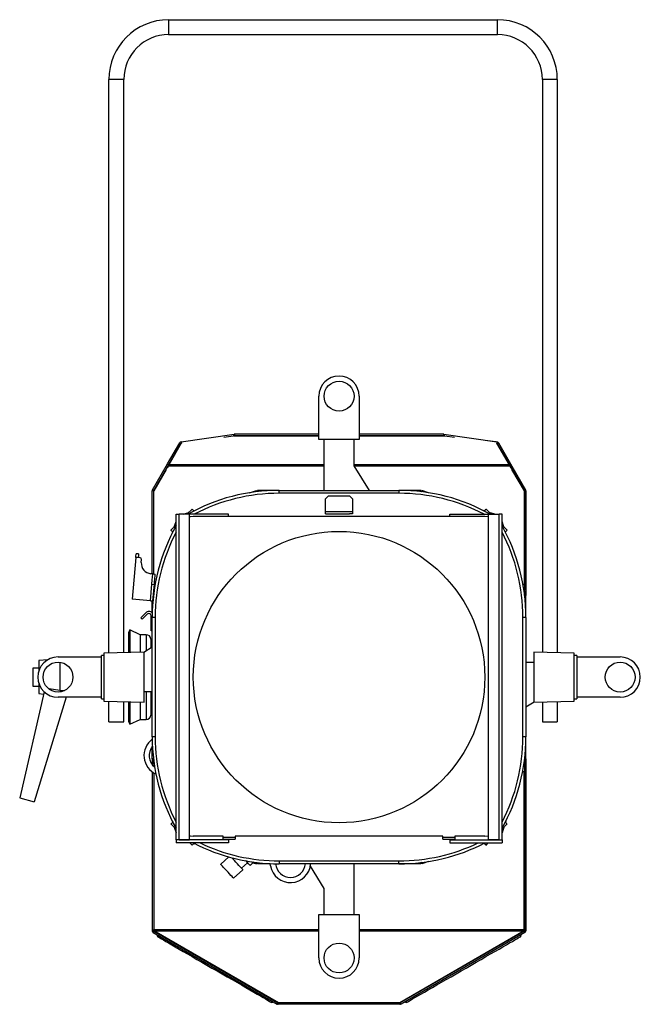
# Model space of a CAD drawing. Header units: millimetres. Extents: x 23 to 1798, y -1246 to 688.
# Tile 10 of 15: x 23 to 438, y 29 to 688. Entities that reach past the tile are written whole.
import ezdxf

# ---------------------------------------------------------------- set-up
doc = ezdxf.new("R2010")
doc.units = ezdxf.units.MM

msp = doc.modelspace()

# ---------------------------------------------------------------- linework, layer by layer
at = {"color": 7, "linetype": 'Continuous', "lineweight": 25}
for p, q in [((122.67, 688.33), (122.67, 678.33)), ((122.67, 688.33), (342.67, 688.33)), ((342.67, 678.33), (342.67, 688.33)), ((122.67, 678.33), (342.67, 678.33)), ((92.67, 648.33), (82.67, 648.33)), ((82.67, 264.42), (82.67, 648.33)), ((92.67, 264.68), (92.67, 648.33)), ((382.67, 648.33), (372.67, 648.33)), ((372.67, 648.33), (372.67, 264.89)), ((382.67, 648.33), (382.67, 264.63)), ((223.17, 407.33), (223.17, 436.33)), ((250.17, 436.33), (250.17, 407.33)), ((131.08, 405.84), (166.51, 410.82)), ((159.56, 408.89), (165.94, 409.76)), ((167.67, 409.76), (165.94, 409.76)), ((166.2, 409.76), (166.64, 409.83)), ((166.51, 410.82), (166.64, 409.83)), ((166.6, 409.82), (167.67, 409.82)), ((166.7, 410.83), (166.7, 409.83)), ((223.17, 410.83), (166.7, 410.83)), ((223.17, 409.83), (166.7, 409.83)), ((167.67, 409.76), (167.67, 409.83)), ((167.67, 409.76), (223.17, 409.76)), ((306.64, 410.83), (250.17, 410.83)), ((306.64, 409.83), (250.17, 409.83)), ((250.17, 409.76), (305.67, 409.76)), ((305.67, 409.76), (305.67, 409.83)), ((305.67, 409.82), (306.74, 409.82)), ((307.4, 409.76), (305.67, 409.76)), ((306.64, 410.83), (306.64, 409.83)), ((306.84, 410.82), (306.7, 409.83)), ((306.7, 409.83), (307.15, 409.76)), ((306.84, 410.82), (342.27, 405.84)), ((307.4, 409.76), (313.79, 408.89)), ((121.92, 391.06), (130.06, 405.15)), ((131.05, 404.79), (122.72, 390.35)), ((122.75, 390.37), (131.08, 404.8)), ((122.79, 390.56), (130.92, 404.65)), ((130.06, 405.15), (130.92, 404.65)), ((131.08, 405.84), (131.21, 404.9)), ((250.17, 407.33), (223.17, 407.33)), ((226.72, 373.33), (226.72, 407.33)), ((246.62, 407.33), (246.62, 389.75)), ((336.25, 406.68), (341.55, 406.06)), ((341.55, 406.06), (341.55, 405.94)), ((341.63, 405.93), (341.55, 406.06)), ((342.27, 405.84), (342.14, 404.9)), ((342.27, 404.8), (350.6, 390.37)), ((350.64, 390.32), (342.29, 404.79)), ((343.29, 405.15), (342.42, 404.65)), ((342.42, 404.65), (350.55, 390.56)), ((343.29, 405.15), (351.42, 391.06)), ((111.86, 373.63), (121.92, 391.06)), ((112.67, 372.93), (122.21, 389.44)), ((112.73, 373.13), (122.79, 390.56)), ((122.26, 389.55), (121.58, 388.37)), ((121.92, 391.06), (122.79, 390.56)), ((226.72, 389.44), (122.21, 389.44)), ((226.72, 390.37), (122.75, 390.37)), ((350.6, 390.37), (246.62, 390.37)), ((246.62, 389.75), (256.88, 373.33)), ((351.14, 389.44), (246.82, 389.44)), ((351.42, 391.06), (350.55, 390.56)), ((350.55, 390.56), (360.62, 373.13)), ((351.77, 388.37), (351.09, 389.55)), ((351.14, 389.44), (360.67, 372.93)), ((351.42, 391.06), (361.48, 373.63)), ((121, 387.38), (112.67, 372.95)), ((121, 387.38), (121.02, 387.38)), ((121.58, 388.37), (121.58, 388.35)), ((351.77, 388.37), (351.77, 388.35)), ((352.33, 387.38), (352.34, 387.38)), ((360.67, 372.95), (352.34, 387.38)), ((112.67, 372.93), (111.67, 372.93)), ((111.67, 317.44), (111.67, 372.93)), ((111.86, 373.63), (112.73, 373.13)), ((112.67, 317.36), (112.67, 372.93)), ((112.67, 317.36), (112.67, 372.93)), ((176.76, 371.73), (181.35, 373.23)), ((181.59, 372.75), (181.74, 372.28)), ((181.93, 372.8), (181.93, 372.31)), ((182.01, 373.33), (182.01, 372.95)), ((196.67, 373.33), (182.01, 373.33)), ((196.67, 371.33), (196.67, 373.33)), ((196.67, 373.33), (276.67, 373.33)), ((276.67, 371.33), (196.67, 371.33)), ((227.67, 367.59), (229.67, 369.59)), ((229.67, 369.59), (243.67, 369.59)), ((243.67, 369.59), (245.67, 367.59)), ((291.33, 373.33), (276.67, 373.33)), ((276.67, 373.33), (276.67, 371.33)), ((291.33, 373.33), (291.33, 372.95)), ((291.41, 372.8), (291.41, 372.33)), ((291.76, 372.75), (291.61, 372.28)), ((296.59, 371.73), (291.99, 373.23)), ((360.62, 373.13), (361.48, 373.63)), ((360.67, 310.18), (360.67, 372.93)), ((361.67, 372.93), (360.67, 372.93)), ((360.67, 372.93), (360.67, 306.41)), ((361.67, 372.93), (361.67, 302.99)), ((227.67, 359.09), (227.67, 367.59)), ((245.67, 367.59), (245.67, 359.09)), ((127.67, 139.33), (127.67, 357.33)), ((127.67, 357.33), (129.67, 357.33)), ((129.67, 139.33), (129.67, 357.33)), ((136.67, 357.33), (129.67, 357.33)), ((132.43, 357.33), (136.17, 358.55)), ((138.38, 360.76), (134.95, 357.33)), ((136.67, 139.33), (136.67, 357.33)), ((162.67, 357.33), (136.67, 357.33)), ((139.51, 359.63), (140.25, 359.87)), ((162.67, 355.83), (162.67, 357.33)), ((227.67, 359.09), (245.67, 359.09)), ((227.67, 357.58), (227.67, 359.09)), ((227.67, 357.58), (243.67, 357.58)), ((245.67, 357.58), (243.67, 357.58)), ((245.67, 359.09), (245.67, 357.58)), ((310.67, 355.83), (310.67, 357.33)), ((310.67, 357.33), (336.67, 357.33)), ((333.83, 359.63), (333.1, 359.87)), ((338.39, 357.33), (334.96, 360.76)), ((336.67, 139.33), (336.67, 357.33)), ((336.67, 357.33), (343.67, 357.33)), ((340.92, 357.33), (337.18, 358.55)), ((343.67, 139.33), (343.67, 357.33)), ((345.67, 357.33), (343.67, 357.33)), ((345.67, 139.33), (345.67, 357.33)), ((127.67, 350.05), (124.24, 346.62)), ((126.46, 348.83), (127.67, 352.57)), ((334.17, 355.83), (139.17, 355.83)), ((346.89, 348.83), (345.67, 352.57)), ((349.1, 346.62), (345.67, 350.05)), ((125.13, 344.76), (125.37, 345.49)), ((348.21, 344.76), (347.97, 345.49)), ((102.59, 330.8), (100.9, 330.94)), ((100.68, 328.45), (98.21, 300.56)), ((102.37, 328.3), (100.68, 328.45)), ((103.66, 328.19), (102.37, 328.3)), ((104.4, 325.11), (104.57, 327.11)), ((112.05, 317.41), (110.75, 317.53)), ((112.05, 317.41), (113.74, 317.26)), ((110.46, 299.48), (111.44, 310.53)), ((111.44, 310.53), (113.13, 310.38)), ((112.16, 299.33), (113.13, 310.38)), ((113.6, 310.18), (113.12, 310.18)), ((360.67, 310.18), (359.75, 310.18)), ((112.51, 303.33), (112.72, 303.26)), ((112.82, 306.87), (113.27, 308.24)), ((361.57, 303.65), (360.08, 308.24)), ((361.09, 303.42), (360.39, 303.19)), ((110.46, 299.48), (98.21, 300.56)), ((110.46, 299.48), (112.16, 299.33)), ((111.67, 291.37), (111.67, 299.37)), ((361.15, 303.07), (360.78, 303.07)), ((361.3, 302.99), (361.67, 302.99)), ((361.67, 288.33), (361.67, 302.99)), ((107.35, 291.45), (103.99, 288.09)), ((108.41, 290.39), (105.05, 287.03)), ((105.05, 287.03), (103.99, 288.09)), ((110.97, 287.33), (110.97, 289.33)), ((110.97, 287.33), (111.67, 287.33)), ((110.97, 283.34), (110.97, 287.33)), ((113.67, 288.33), (111.67, 288.33)), ((111.67, 208.33), (111.67, 288.33)), ((113.67, 288.33), (113.67, 208.33)), ((359.67, 208.33), (359.67, 288.33)), ((361.67, 288.33), (359.67, 288.33)), ((361.67, 288.33), (361.67, 208.33)), ((96.72, 279.94), (95.87, 278.13)), ((95.87, 278.13), (95.87, 264.76)), ((103.62, 276.72), (96.72, 279.94)), ((96.72, 279.94), (96.72, 264.79)), ((110.97, 283.34), (110.97, 283.32)), ((111.67, 283.34), (110.97, 283.34)), ((110.97, 279.33), (110.97, 283.32)), ((110.97, 283.32), (111.67, 283.32)), ((111.67, 279.33), (110.97, 279.33)), ((107.67, 276.72), (103.62, 276.72)), ((103.62, 276.72), (103.62, 264.97)), ((107.67, 276.72), (107.67, 266.04)), ((110.67, 273.72), (110.67, 267.92)), ((106.37, 265.04), (79.37, 264.33)), ((79.37, 264.33), (79.37, 232.33)), ((106.05, 265.03), (111.67, 268.54)), ((106.37, 234.87), (106.37, 265.04)), ((393.97, 264.33), (366.97, 265.04)), ((366.97, 265.04), (366.97, 263.86)), ((366.97, 263.86), (366.97, 231.62)), ((393.97, 232.33), (393.97, 264.33)), ((41.83, 259.97), (35.87, 259.33)), ((35.87, 259.33), (35.87, 252.62)), ((48.67, 261.83), (77.67, 261.83)), ((49.87, 258.26), (49.87, 239.32)), ((79.37, 262.83), (77.67, 262.83)), ((77.67, 236.65), (77.67, 262.83)), ((361.67, 258.28), (366.97, 258.28)), ((395.67, 262.83), (393.97, 262.83)), ((395.67, 262.83), (395.67, 261.81)), ((395.67, 261.83), (424.67, 261.83)), ((395.67, 261.81), (395.67, 233.83)), ((35.87, 254.33), (31.87, 254.33)), ((31.87, 254.33), (31.87, 242.33)), ((35.87, 244.04), (35.87, 237.33)), ((39.43, 238.49), (23.04, 167.52)), ((31.87, 242.33), (35.87, 242.33)), ((35.87, 237.33), (39.08, 236.99)), ((49.87, 239.32), (42.86, 240.38)), ((111.67, 238.38), (106.37, 238.38)), ((107.67, 238.38), (107.67, 219.94)), ((110.67, 238.38), (110.67, 222.94)), ((54.07, 234.83), (32.7, 164.93)), ((77.67, 234.83), (48.67, 234.83)), ((77.67, 233.83), (77.67, 236.65)), ((77.67, 233.83), (79.37, 233.83)), ((79.37, 232.33), (106.37, 231.62)), ((82.67, 218.33), (82.67, 232.24)), ((92.67, 218.33), (92.67, 231.98)), ((95.87, 231.9), (95.87, 218.54)), ((96.72, 231.88), (96.72, 216.72)), ((103.62, 231.7), (103.62, 219.94)), ((106.37, 231.62), (106.37, 234.87)), ((367.29, 231.63), (361.67, 228.12)), ((366.97, 231.62), (393.97, 232.33)), ((372.67, 231.77), (372.67, 218.33)), ((382.67, 232.04), (382.67, 218.33)), ((393.97, 233.83), (395.67, 233.83)), ((424.67, 234.83), (395.67, 234.83)), ((82.67, 218.33), (92.67, 218.33)), ((95.87, 218.54), (96.72, 216.72)), ((96.72, 216.72), (103.62, 219.94)), ((103.62, 219.94), (107.67, 219.94)), ((372.67, 218.33), (382.67, 218.33)), ((113.67, 208.33), (111.67, 208.33)), ((361.67, 208.33), (359.67, 208.33)), ((361.67, 193.67), (361.67, 208.33)), ((111.67, 193.67), (111.67, 201.83)), ((112.05, 193.67), (111.67, 193.67)), ((111.67, 193.67), (111.67, 189.83)), ((111.78, 193.01), (113.27, 188.42)), ((112.2, 193.59), (112.69, 193.59)), ((112.25, 193.25), (112.72, 193.4)), ((361.57, 193.01), (360.08, 188.42)), ((361.09, 193.25), (360.64, 193.39)), ((361.15, 193.59), (360.65, 193.59)), ((361.3, 193.67), (361.67, 193.67)), ((361.67, 193.67), (361.67, 78.56)), ((111.67, 184.96), (111.67, 78.56)), ((112.67, 190.25), (112.67, 188.69)), ((359.5, 185.14), (360.47, 185.14)), ((360.47, 79.42), (360.47, 185.14)), ((360.67, 190.25), (360.67, 78.56)), ((112.67, 184.29), (112.67, 78.56)), ((112.87, 184.17), (112.87, 79.42)), ((23.04, 167.52), (32.7, 164.93)), ((125.13, 151.91), (125.37, 151.17)), ((348.21, 151.91), (347.97, 151.17)), ((124.24, 150.04), (127.67, 146.61)), ((126.46, 147.83), (127.67, 144.09)), ((345.67, 146.61), (349.1, 150.04)), ((346.89, 147.83), (345.67, 144.09)), ((127.67, 139.33), (127.67, 137.33)), ((162.67, 139.33), (127.67, 139.33)), ((129.67, 139.33), (127.67, 139.33)), ((129.67, 139.33), (136.67, 139.33)), ((129.67, 139.33), (129.67, 139.33)), ((162.67, 139.33), (136.67, 139.33)), ((159.17, 141.83), (139.17, 141.83)), ((159.17, 140.93), (159.17, 141.83)), ((167.17, 140.93), (159.17, 140.93)), ((159.17, 139.83), (159.17, 140.93)), ((159.17, 139.83), (167.17, 139.83)), ((162.67, 139.33), (162.67, 139.83)), ((162.67, 139.33), (162.67, 137.33)), ((162.67, 139.33), (162.67, 139.33)), ((306.17, 141.83), (167.17, 141.83)), ((167.17, 141.83), (167.17, 140.93)), ((167.17, 140.93), (167.17, 139.83)), ((306.17, 140.93), (306.17, 141.83)), ((314.17, 140.93), (306.17, 140.93)), ((306.17, 139.83), (306.17, 140.93)), ((306.17, 139.83), (314.17, 139.83)), ((310.67, 139.33), (310.67, 139.83)), ((310.67, 139.33), (345.67, 139.33)), ((310.67, 139.33), (310.67, 137.33)), ((310.67, 139.33), (310.67, 139.33)), ((310.67, 139.33), (336.67, 139.33)), ((334.17, 141.83), (314.17, 141.83)), ((314.17, 141.83), (314.17, 140.93)), ((314.17, 140.93), (314.17, 139.83)), ((343.67, 139.33), (336.67, 139.33)), ((343.67, 139.33), (345.67, 139.33)), ((343.67, 139.33), (343.67, 139.33)), ((345.67, 139.33), (345.67, 137.33)), ((162.67, 137.33), (127.67, 137.33)), ((136.95, 137.33), (138.38, 135.9)), ((139.51, 137.03), (140.25, 136.79)), ((310.67, 137.33), (345.67, 137.33)), ((333.83, 137.03), (333.1, 136.79)), ((334.96, 135.9), (336.39, 137.33)), ((162.89, 127.98), (157.5, 123.06)), ((165.71, 126.67), (165.04, 127.4)), ((196.67, 125.33), (276.67, 125.33)), ((196.67, 125.33), (196.67, 123.33)), ((276.67, 123.33), (276.67, 125.33)), ((166.06, 113.68), (172.34, 119.41)), ((171.43, 120.41), (175.49, 124.12)), ((179.02, 123.96), (177.17, 122.27)), ((179.31, 124.23), (178.99, 124.59)), ((179.21, 124.13), (181.35, 123.44)), ((179.31, 124.23), (179.61, 124.5)), ((181.59, 123.91), (181.74, 124.38)), ((181.65, 123.93), (181.74, 124.23)), ((181.88, 123.92), (181.88, 124.21)), ((181.93, 123.86), (181.93, 124.35)), ((182.01, 123.33), (182.01, 123.71)), ((190.67, 123.33), (182.01, 123.33)), ((190.89, 122.04), (190.65, 123.48)), ((276.67, 123.33), (196.67, 123.33)), ((226.72, 106.91), (217.46, 121.73)), ((246.62, 123.33), (246.62, 89.33)), ((291.33, 123.33), (276.67, 123.33)), ((291.33, 123.33), (291.33, 123.71)), ((291.41, 123.86), (291.41, 124.33)), ((291.46, 123.92), (291.46, 124.21)), ((291.7, 123.93), (291.6, 124.23)), ((291.76, 123.91), (291.61, 124.38)), ((296.59, 124.93), (291.99, 123.44)), ((226.72, 89.33), (226.72, 106.91)), ((223.17, 89.33), (250.17, 89.33)), ((223.17, 60.33), (223.17, 89.33)), ((250.17, 89.33), (250.17, 60.33)), ((112.87, 78.43), (112.87, 79.42)), ((112.87, 79.42), (223.17, 79.42)), ((250.17, 79.42), (360.47, 79.42)), ((360.47, 79.42), (360.47, 78.43)), ((111.67, 78.56), (112.67, 78.56)), ((112.73, 78.36), (111.86, 77.86)), ((112.87, 78.22), (112.37, 77.35)), ((112.37, 77.35), (195.22, 29.52)), ((112.87, 78.43), (112.87, 78.41)), ((112.87, 78.43), (223.17, 78.43)), ((196.1, 30.33), (112.87, 78.41)), ((112.87, 78.22), (195.72, 30.38)), ((113, 78.34), (113.01, 78.25)), ((113.01, 78.33), (113.01, 78.25)), ((196.01, 30.33), (113.01, 78.25)), ((250.17, 78.43), (360.47, 78.43)), ((360.47, 78.41), (277.24, 30.33)), ((360.33, 78.25), (277.33, 30.33)), ((360.47, 78.22), (277.63, 30.38)), ((360.97, 77.35), (278.13, 29.52)), ((360.33, 78.25), (360.35, 78.34)), ((360.33, 78.33), (360.33, 78.25)), ((360.47, 78.41), (360.47, 78.43)), ((360.47, 78.22), (360.97, 77.35)), ((360.62, 78.36), (361.48, 77.86)), ((361.67, 78.56), (360.67, 78.56)), ((195.22, 29.52), (195.72, 30.38)), ((195.81, 30.34), (195.56, 29.38)), ((195.92, 30.33), (195.92, 29.33)), ((277.43, 30.33), (195.92, 30.33)), ((277.43, 29.33), (195.92, 29.33)), ((196.07, 30.33), (196.07, 30.35)), ((277.28, 30.33), (277.28, 30.35)), ((277.43, 30.33), (277.43, 29.33)), ((277.53, 30.34), (277.79, 29.38)), ((278.13, 29.52), (277.63, 30.38))]:
    msp.add_line(p, q, dxfattribs=at)
at = {"color": 7, "linetype": 'Continuous', "lineweight": 25, "flags": 128}
for points in [[(181.47, 372.87), (181.44, 372.95), (181.42, 373.02), (181.4, 373.08), (181.38, 373.13), (181.37, 373.17), (181.36, 373.2), (181.35, 373.22), (181.35, 373.23)], [(291.88, 372.87), (291.9, 372.95), (291.93, 373.02), (291.95, 373.08), (291.96, 373.13), (291.98, 373.17), (291.99, 373.2), (291.99, 373.22), (291.99, 373.23)], [(139.6, 359.54), (139.33, 359.82), (139.01, 360.14), (138.74, 360.4), (138.55, 360.6), (138.43, 360.72), (138.38, 360.76)], [(333.74, 359.54), (334.02, 359.82), (334.34, 360.14), (334.6, 360.4), (334.8, 360.6), (334.92, 360.72), (334.96, 360.76)], [(139.17, 355.83), (137.22, 355.64), (136.67, 355.51)], [(336.67, 355.51), (336.12, 355.64), (334.17, 355.83)], [(125.46, 345.4), (125.19, 345.68), (124.86, 346), (124.6, 346.26), (124.4, 346.46), (124.28, 346.58), (124.24, 346.62)], [(347.88, 345.4), (348.16, 345.68), (348.48, 346), (348.75, 346.26), (348.94, 346.46), (349.06, 346.58), (349.1, 346.62)], [(100.68, 328.45), (100.77, 329.52), (100.84, 330.31), (100.88, 330.78), (100.9, 330.94)], [(102.59, 330.8), (102.57, 330.63), (102.53, 330.16), (102.46, 329.37), (102.37, 328.3)], [(111.44, 310.53), (111.52, 311.46), (111.62, 312.57), (111.72, 313.75), (111.83, 314.9), (111.92, 315.92), (111.99, 316.72), (112.03, 317.24), (112.05, 317.41)], [(113.13, 310.38), (113.22, 311.31), (113.31, 312.42), (113.42, 313.6), (113.52, 314.75), (113.61, 315.77), (113.68, 316.57), (113.73, 317.09), (113.74, 317.26)], [(361.57, 303.65), (361.56, 303.65), (361.55, 303.64), (361.52, 303.64), (361.48, 303.62), (361.43, 303.61), (361.36, 303.59), (361.29, 303.56), (361.21, 303.54)], [(111.78, 193.01), (111.78, 193.01), (111.8, 193.02), (111.83, 193.03), (111.87, 193.04), (111.92, 193.06), (111.98, 193.08), (112.05, 193.1), (112.14, 193.13)], [(361.57, 193.01), (361.56, 193.01), (361.55, 193.02), (361.52, 193.03), (361.48, 193.04), (361.43, 193.06), (361.36, 193.08), (361.29, 193.1), (361.21, 193.13)], [(125.46, 151.26), (125.19, 150.99), (124.86, 150.66), (124.6, 150.4), (124.4, 150.2), (124.28, 150.08), (124.24, 150.04)], [(347.88, 151.26), (348.16, 150.99), (348.48, 150.66), (348.75, 150.4), (348.94, 150.2), (349.06, 150.08), (349.1, 150.04)], [(136.67, 142.15), (137.22, 142.02), (139.17, 141.83)], [(334.17, 141.83), (336.12, 142.02), (336.67, 142.15)], [(139.6, 137.12), (139.33, 136.84), (139.01, 136.52), (138.74, 136.26), (138.55, 136.06), (138.43, 135.94), (138.38, 135.9)], [(333.74, 137.12), (334.02, 136.84), (334.34, 136.52), (334.6, 136.26), (334.8, 136.06), (334.92, 135.94), (334.96, 135.9)], [(172.34, 119.41), (172.24, 119.52), (171.9, 119.9), (171.33, 120.52), (170.58, 121.34), (169.67, 122.33), (168.68, 123.42), (167.65, 124.55), (166.64, 125.65), (165.71, 126.67)], [(177.17, 122.27), (177.11, 122.35), (176.92, 122.56), (176.61, 122.9), (176.19, 123.36), (175.68, 123.92), (175.09, 124.55), (174.46, 125.25), (174.38, 125.34)], [(159.44, 120.93), (158.65, 121.8), (158.04, 122.46), (157.65, 122.89), (157.5, 123.06), (157.5, 123.06)], [(166.06, 113.68), (165.96, 113.79), (165.62, 114.16), (165.06, 114.78), (164.3, 115.61), (163.4, 116.6), (162.4, 117.69), (161.37, 118.82), (160.36, 119.92), (159.44, 120.93)], [(178.36, 124.68), (178.45, 124.58), (178.76, 124.24), (178.95, 124.03), (179.02, 123.96)], [(179.02, 123.96), (179.03, 123.97), (179.04, 123.98), (179.07, 124.01), (179.11, 124.04), (179.15, 124.08), (179.2, 124.13), (179.26, 124.18), (179.31, 124.23)], [(181.47, 123.79), (181.44, 123.71), (181.42, 123.64), (181.4, 123.58), (181.38, 123.53), (181.37, 123.49), (181.36, 123.46), (181.35, 123.44), (181.35, 123.44)], [(291.88, 123.79), (291.9, 123.71), (291.93, 123.64), (291.95, 123.58), (291.96, 123.53), (291.98, 123.49), (291.99, 123.46), (291.99, 123.44), (291.99, 123.44)], [(115.4, 74.56), (115.55, 74.47), (116.01, 74.21), (116.77, 73.77), (117.82, 73.16), (119.16, 72.39), (120.77, 71.46), (122.64, 70.37), (124.77, 69.15), (127.12, 67.79), (129.68, 66.31), (132.44, 64.72), (135.36, 63.03), (138.43, 61.26), (141.62, 59.42), (144.9, 57.53), (148.25, 55.59), (151.64, 53.63), (155.05, 51.67), (158.44, 49.71), (161.79, 47.78), (165.07, 45.88), (168.26, 44.04), (171.32, 42.27), (174.25, 40.58), (177, 38.99), (179.57, 37.51), (181.92, 36.15), (184.04, 34.93), (185.92, 33.84), (187.53, 32.91), (188.87, 32.14), (189.92, 31.53), (190.68, 31.09), (191.13, 30.83), (191.29, 30.74)], [(282.06, 30.74), (282.21, 30.83), (282.67, 31.09), (283.42, 31.53), (284.48, 32.14), (285.82, 32.91), (287.43, 33.84), (289.3, 34.93), (291.43, 36.15), (293.78, 37.51), (296.34, 38.99), (299.1, 40.58), (302.02, 42.27), (305.09, 44.04), (308.28, 45.88), (311.56, 47.78), (314.91, 49.71), (318.3, 51.67), (321.7, 53.63), (325.1, 55.59), (328.45, 57.53), (331.73, 59.42), (334.92, 61.26), (337.98, 63.03), (340.91, 64.72), (343.66, 66.31), (346.22, 67.79), (348.58, 69.15), (350.7, 70.37), (352.58, 71.46), (354.19, 72.39), (355.53, 73.16), (356.58, 73.77), (357.34, 74.21), (357.79, 74.47), (357.95, 74.56)]]:
    msp.add_lwpolyline(points, dxfattribs=at)
at = {"color": 7, "linetype": 'Continuous', "lineweight": 25}
for centre, radius in [((236.67, 436.33), 10), ((236.67, 248.33), 97.5), ((48.67, 248.33), 10), ((424.67, 248.33), 10), ((236.67, 60.33), 10)]:
    msp.add_circle(centre, radius, dxfattribs=at)
for centre, radius, start, end in [((122.67, 648.33), 40, 90, 180), ((342.67, 648.33), 40, 0, 90), ((122.67, 648.33), 30, 90, 180), ((342.67, 648.33), 30, 0, 90), ((236.67, 436.33), 13.5, 0, 180), ((166.7, 409.43), 1.4, 90, 98), ((166.7, 409.43), 0.4, 90, 98), ((306.64, 409.43), 1.4, 82, 90), ((306.64, 409.43), 0.4, 82, 90), ((131.27, 404.45), 1.4, 98, 150), ((131.27, 404.45), 0.4, 98, 150), ((342.07, 404.45), 0.4, 30, 82), ((342.07, 404.45), 1.4, 30, 82), ((113.07, 372.93), 1.4, 150, 180), ((113.07, 372.93), 0.4, 150, 180), ((196.67, 248.33), 125, 90, 119.28053), ((196.67, 248.33), 123, 90, 117.60306), ((276.67, 248.33), 125, 60.71947, 90), ((276.67, 248.33), 123, 62.39694, 90), ((360.27, 372.93), 0.4, 0, 30), ((360.27, 372.93), 1.4, 0, 30), ((236.67, 288.33), 125, 150.69189, 180), ((236.67, 288.33), 125, 0, 29.30811), ((236.67, 288.33), 123, 152.39694, 180), ((236.67, 288.33), 123, 0, 27.60306), ((103.58, 327.19), 1, 354.95144, 84.95144), ((111.37, 324.5), 7, 174.95144, 264.95144), ((109.47, 289.33), 3, 42.83343, 135), ((109.47, 289.33), 1.5, 0, 135), ((107.67, 273.72), 3, 0, 90), ((48.67, 248.33), 13.5, 90, 270), ((424.67, 248.33), 13.5, 270, 90), ((107.67, 222.94), 3, 270, 0), ((119.67, 195.83), 13.5, 126.28604, 245.91038), ((236.67, 208.33), 125, 180, 209.30811), ((236.67, 208.33), 123, 180, 207.60306), ((236.67, 208.33), 125, 330.69189, 0), ((236.67, 208.33), 123, 332.39694, 0), ((119.67, 195.83), 10, 141.6415, 231.06003), ((196.67, 248.33), 125, 242.62299, 270), ((196.67, 248.33), 123, 244.48054, 270), ((276.67, 248.33), 125, 270, 297.37701), ((276.67, 248.33), 123, 270, 295.51946), ((204.2, 124.27), 13.5, 189.5, 356.00905), ((204.2, 124.27), 10, 185.39138, 354.60862), ((113.07, 78.56), 1.4, 180, 210), ((113.07, 78.56), 0.4, 180, 210), ((115.84, 75.33), 0.889, 148.96875, 240), ((357.5, 75.33), 0.889, 300, 31.03125), ((360.27, 78.56), 0.4, 330, 0), ((360.27, 78.56), 1.4, 330, 0), ((236.67, 60.33), 13.5, 180, 0), ((191.73, 31.51), 0.889, 240, 331.03125), ((195.92, 30.73), 1.4, 255, 270), ((195.92, 30.73), 0.4, 255, 270), ((277.43, 30.73), 0.4, 270, 285), ((277.43, 30.73), 1.4, 270, 285), ((281.61, 31.51), 0.889, 208.96875, 300)]:
    msp.add_arc(centre, radius, start, end, dxfattribs=at)
msp.add_ellipse((-942.39, 248.33), major_axis=(1383.81, -0.42), ratio=0.009028, start_param=5.511957, end_param=5.515278, dxfattribs=at)
for points, knots in [([(122.21, 389.44), (122.25, 389.54), (122.3, 389.64), (122.39, 389.83), (122.43, 389.92), (122.52, 390.09), (122.57, 390.16), (122.65, 390.29), (122.7, 390.34), (122.75, 390.37)], [0, 0, 0, 0, 0.25, 0.25, 0.5, 0.5, 0.75, 0.75, 1, 1, 1, 1]), ([(350.6, 390.37), (350.65, 390.34), (350.69, 390.29), (350.78, 390.16), (350.82, 390.09), (350.91, 389.92), (350.96, 389.83), (351.05, 389.64), (351.09, 389.54), (351.14, 389.44)], [0, 0, 0, 0, 0.25, 0.25, 0.5, 0.5, 0.75, 0.75, 1, 1, 1, 1]), ([(181.69, 372.37), (181.68, 372.4), (181.64, 372.54), (181.61, 372.66), (181.59, 372.75)], [0, 0, 0, 0, 0.185086, 1, 1, 1, 1]), ([(181.93, 372.8), (181.94, 372.71), (181.94, 372.58), (181.95, 372.43), (181.95, 372.39)], [0, 0, 0, 0, 0.777957, 1, 1, 1, 1]), ([(291.41, 372.8), (291.41, 372.71), (291.4, 372.58), (291.4, 372.42), (291.39, 372.39)], [0, 0, 0, 0, 0.771322, 1, 1, 1, 1]), ([(291.65, 372.35), (291.66, 372.38), (291.7, 372.54), (291.73, 372.66), (291.76, 372.75)], [0, 0, 0, 0, 0.229386, 1, 1, 1, 1]), ([(112.51, 303.34), (112.52, 303.34), (112.56, 303.33), (112.6, 303.32), (112.63, 303.31)], [0, 0, 0, 0, 0.371055, 1, 1, 1, 1]), ([(361.09, 303.42), (361, 303.39), (360.9, 303.36), (360.77, 303.33), (360.76, 303.32)], [0, 0, 0, 0, 0.908841, 1, 1, 1, 1]), ([(360.78, 303.05), (360.8, 303.06), (360.94, 303.06), (361.05, 303.07), (361.15, 303.07)], [0, 0, 0, 0, 0.142878, 1, 1, 1, 1]), ([(112.63, 193.61), (112.59, 193.61), (112.43, 193.6), (112.3, 193.6), (112.2, 193.59)], [0, 0, 0, 0, 0.255043, 1, 1, 1, 1]), ([(112.25, 193.25), (112.35, 193.27), (112.47, 193.3), (112.62, 193.35), (112.65, 193.36)], [0, 0, 0, 0, 0.776309, 1, 1, 1, 1]), ([(361.09, 193.25), (361, 193.27), (360.88, 193.3), (360.72, 193.35), (360.69, 193.36)], [0, 0, 0, 0, 0.770614, 1, 1, 1, 1]), ([(360.73, 193.61), (360.77, 193.61), (360.92, 193.6), (361.05, 193.6), (361.15, 193.59)], [0, 0, 0, 0, 0.228678, 1, 1, 1, 1]), ([(181.7, 124.31), (181.69, 124.28), (181.65, 124.13), (181.61, 124.01), (181.59, 123.91)], [0, 0, 0, 0, 0.229386, 1, 1, 1, 1]), ([(181.93, 123.86), (181.94, 123.95), (181.94, 124.08), (181.95, 124.24), (181.95, 124.27)], [0, 0, 0, 0, 0.771322, 1, 1, 1, 1]), ([(291.41, 123.86), (291.41, 123.95), (291.4, 124.08), (291.4, 124.25), (291.39, 124.29)], [0, 0, 0, 0, 0.744957, 1, 1, 1, 1]), ([(291.65, 124.31), (291.66, 124.28), (291.7, 124.13), (291.73, 124.01), (291.76, 123.91)], [0, 0, 0, 0, 0.223691, 1, 1, 1, 1])]:
    msp.add_open_spline(points, degree=3, knots=knots, dxfattribs=at)
for points in [[(181.59, 372.75), (181.55, 372.79), (181.51, 372.83), (181.47, 372.87)], [(182.01, 372.95), (181.98, 372.91), (181.96, 372.86), (181.93, 372.8)], [(291.33, 372.95), (291.36, 372.91), (291.39, 372.86), (291.41, 372.8)], [(291.76, 372.75), (291.8, 372.79), (291.84, 372.83), (291.88, 372.87)], [(361.21, 303.54), (361.17, 303.5), (361.13, 303.46), (361.09, 303.42)], [(361.15, 303.07), (361.2, 303.05), (361.25, 303.02), (361.3, 302.99)], [(112.2, 193.59), (112.15, 193.62), (112.1, 193.64), (112.05, 193.67)], [(112.14, 193.13), (112.17, 193.17), (112.21, 193.21), (112.25, 193.25)], [(361.21, 193.13), (361.17, 193.17), (361.13, 193.21), (361.09, 193.25)], [(361.15, 193.59), (361.2, 193.62), (361.25, 193.64), (361.3, 193.67)], [(181.59, 123.91), (181.55, 123.87), (181.51, 123.83), (181.47, 123.79)], [(182.01, 123.71), (181.98, 123.75), (181.96, 123.8), (181.93, 123.86)], [(291.33, 123.71), (291.36, 123.75), (291.39, 123.8), (291.41, 123.86)], [(291.76, 123.91), (291.8, 123.87), (291.84, 123.83), (291.88, 123.79)], [(112.37, 77.35), (112.16, 77.47), (111.98, 77.65), (111.86, 77.86)], [(112.73, 78.36), (112.76, 78.3), (112.81, 78.25), (112.87, 78.22)], [(360.62, 78.36), (360.58, 78.3), (360.53, 78.25), (360.47, 78.22)], [(361.48, 77.86), (361.36, 77.65), (361.18, 77.47), (360.97, 77.35)], [(195.56, 29.38), (195.44, 29.41), (195.32, 29.46), (195.22, 29.52)], [(195.72, 30.38), (195.75, 30.37), (195.78, 30.35), (195.81, 30.34)], [(277.63, 30.38), (277.6, 30.37), (277.56, 30.35), (277.53, 30.34)], [(278.13, 29.52), (278.02, 29.46), (277.91, 29.41), (277.79, 29.38)]]:
    msp.add_open_spline(points, degree=3, dxfattribs=at)

doc.saveas('drawing.dxf')
